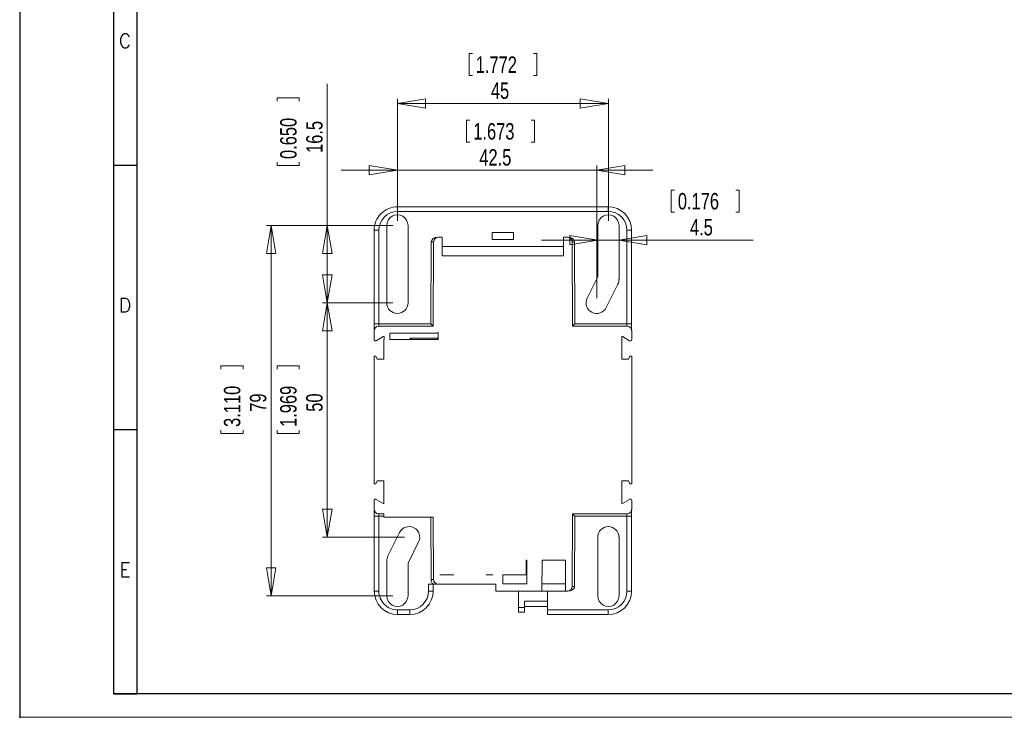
# Model space of a CAD drawing. Header units: millimetres. Extents: x 0 to 420, y 0 to 297.
# Tile 1 of 10: x 0 to 210, y 0 to 149. Entities that reach past the tile are written whole.
import ezdxf

# ---------------------------------------------------------------- set-up
doc = ezdxf.new("R2010")
doc.units = ezdxf.units.MM
doc.header["$PDSIZE"] = -1
doc.layers.add('FORMATO', color=7, linetype='Continuous')
doc.styles.add('SLDTEXTSTYLE0', font='ROMANS')
doc.styles.add('SLDTEXTSTYLE3', font='TXT', dxfattribs={"width": 0.75})
doc.dimstyles.new('SLDDIMSTYLE0', dxfattribs={"dimtxt": 3.5, "dimasz": 6, "dimexe": 0, "dimexo": 0.0625, "dimgap": 0.875, "dimtad": 1, "dimdec": 1, "dimrnd": 1e-09, "dimzin": 12, "dimdsep": 46, "dimtxsty": 'SLDTEXTSTYLE3', "dimblk1": 'CLOSED', "dimblk2": 'CLOSED', "dimsah": 1, "dimcen": 0.09, "dimadec": 0, "dimazin": 3, "dimtfac": 1, "dimtdec": 1, "dimtofl": 0, "dimtmove": 0, "dimatfit": 3, "dimldrblk": 'CLOSED', "dimfxl": 0, "dimfrac": 2, "dimtolj": 1, "dimtzin": 12, "dimarcsym": 0})
doc.dimstyles.new('SLDDIMSTYLE2', dxfattribs={"dimtxt": 3.5, "dimasz": 6, "dimexe": 0, "dimexo": 0.0625, "dimgap": 0.875, "dimtad": 1, "dimdec": 1, "dimrnd": 1e-09, "dimzin": 12, "dimdsep": 46, "dimtxsty": 'SLDTEXTSTYLE3', "dimblk1": 'CLOSED', "dimblk2": 'CLOSED', "dimsah": 1, "dimcen": 0.09, "dimadec": 0, "dimazin": 3, "dimtfac": 1, "dimtdec": 1, "dimtmove": 0, "dimatfit": 0, "dimldrblk": 'CLOSED', "dimfxl": 0, "dimfrac": 2, "dimtolj": 1, "dimtzin": 12, "dimarcsym": 0})

# ---------------------------------------------------------------- blocks, each defined once
blk = doc.blocks.new('_CLOSED')
at = {"color": 0, "linetype": 'ByBlock', "lineweight": -2}
for p, q in [((-1, 0.166667), (0, 0)), ((-1, 0.166667), (-1, -0.166667)), ((0, 0), (-1, -0.166667)), ((0, 0), (-1, 0))]:
    blk.add_line(p, q, dxfattribs=at)
blk = doc.blocks.new('_D_3')
at = {"color": 7, "linetype": 'Continuous', "lineweight": 0}
for p, q in [((95.84, 141.61), (95.84, 136.89)), ((95.84, 141.61), (96.55, 141.61)), ((110.32, 141.61), (109.6, 141.61)), ((110.32, 141.61), (110.32, 136.89)), ((95.84, 136.89), (96.55, 136.89)), ((110.32, 136.89), (109.6, 136.89)), ((80.56, 105.92), (80.56, 131.92)), ((125.56, 130.92), (80.56, 130.92)), ((125.56, 105.92), (125.56, 131.92))]:
    blk.add_line(p, q, dxfattribs=at)
at = {"color": 7, "linetype": 'Continuous', "lineweight": 0, "xscale": 6, "yscale": 6, "rotation": 180.0000000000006}
blk.add_blockref('_CLOSED', (80.56, 130.92, -28.27), dxfattribs=at)
at = {"color": 7, "linetype": 'Continuous', "lineweight": 0, "xscale": 6, "yscale": 6}
blk.add_blockref('_CLOSED', (125.56, 130.92, -28.27), dxfattribs=at)
at = {"color": 7, "linetype": 'Continuous', "lineweight": 0, "char_height": 3.5, "attachment_point": 1, "style": 'SLDTEXTSTYLE3'}
for s, insert in [('1.772', (97.26, 140.98)), ('45', (100.49, 135.43))]:
    blk.add_mtext(s, dxfattribs=dict(at, insert=insert))
blk = doc.blocks.new('_D_4')
at = {"color": 7, "linetype": 'Continuous', "lineweight": 0}
for p, q in [((79.56, 104.92), (52.61, 104.92)), ((53.61, 104.92), (53.61, 25.92)), ((42.92, 75), (47.64, 75)), ((42.92, 75), (42.92, 74.29)), ((47.64, 75), (47.64, 74.29)), ((42.92, 60.52), (42.92, 61.23)), ((47.64, 60.52), (47.64, 61.23)), ((42.92, 60.52), (47.64, 60.52)), ((79.56, 25.92), (52.61, 25.92))]:
    blk.add_line(p, q, dxfattribs=at)
at = {"color": 7, "linetype": 'Continuous', "lineweight": 0, "xscale": 6, "yscale": 6}
for p, rotation in [((53.61, 104.92, -28.27), 90.00000000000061), ((53.61, 25.92, -28.27), 270.0000000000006)]:
    blk.add_blockref('_CLOSED', p, dxfattribs=dict(at, rotation=rotation))
at = {"color": 7, "linetype": 'Continuous', "lineweight": 0, "char_height": 3.5, "attachment_point": 1, "rotation": 90, "style": 'SLDTEXTSTYLE3'}
for s, insert in [('3.110', (43.55, 61.94)), ('79', (49.1, 65.18))]:
    blk.add_mtext(s, dxfattribs=dict(at, insert=insert))
blk = doc.blocks.new('_D_5')
at = {"color": 7, "linetype": 'Continuous', "lineweight": 0}
for p, q in [((79.56, 88.42), (64.61, 88.42)), ((65.61, 88.42), (65.61, 38.42)), ((54.92, 75), (59.64, 75)), ((54.92, 75), (54.92, 74.29)), ((59.64, 75), (59.64, 74.29)), ((54.92, 60.52), (54.92, 61.23)), ((59.64, 60.52), (59.64, 61.23)), ((54.92, 60.52), (59.64, 60.52)), ((82.06, 38.42), (64.61, 38.42))]:
    blk.add_line(p, q, dxfattribs=at)
at = {"color": 7, "linetype": 'Continuous', "lineweight": 0, "xscale": 6, "yscale": 6}
for p, rotation in [((65.61, 88.42, -28.27), 90.0000000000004), ((65.61, 38.42, -28.27), 270.0000000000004)]:
    blk.add_blockref('_CLOSED', p, dxfattribs=dict(at, rotation=rotation))
at = {"color": 7, "linetype": 'Continuous', "lineweight": 0, "char_height": 3.5, "attachment_point": 1, "rotation": 90, "style": 'SLDTEXTSTYLE3'}
for s, insert in [('1.969', (55.55, 61.94)), ('50', (61.1, 65.18))]:
    blk.add_mtext(s, dxfattribs=dict(at, insert=insert))
blk = doc.blocks.new('_D_6')
at = {"color": 7, "linetype": 'Continuous', "lineweight": 0}
for p, q in [((65.61, 104.92), (65.61, 135.16)), ((54.92, 132.16), (59.64, 132.16)), ((54.92, 132.16), (54.92, 131.45)), ((59.64, 132.16), (59.64, 131.45)), ((54.92, 117.68), (54.92, 118.39)), ((54.92, 117.68), (59.64, 117.68)), ((59.64, 117.68), (59.64, 118.39)), ((79.56, 104.92), (64.61, 104.92)), ((65.61, 104.92), (65.61, 88.42)), ((79.56, 88.42), (64.61, 88.42))]:
    blk.add_line(p, q, dxfattribs=at)
at = {"color": 7, "linetype": 'Continuous', "lineweight": 0, "xscale": 6, "yscale": 6}
for p, rotation in [((65.61, 104.92, -28.27), 90.00000000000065), ((65.61, 88.42, -28.27), 270.0000000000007)]:
    blk.add_blockref('_CLOSED', p, dxfattribs=dict(at, rotation=rotation))
at = {"color": 7, "linetype": 'Continuous', "lineweight": 0, "char_height": 3.5, "attachment_point": 1, "rotation": 90, "style": 'SLDTEXTSTYLE3'}
for s, insert in [('0.650', (55.55, 119.1)), ('16.5', (61.1, 120.39))]:
    blk.add_mtext(s, dxfattribs=dict(at, insert=insert))
blk = doc.blocks.new('_D_7')
at = {"color": 7, "linetype": 'Continuous', "lineweight": 0}
for p, q in [((138.95, 112.47), (138.95, 107.75)), ((138.95, 112.47), (139.66, 112.47)), ((153.43, 112.47), (152.72, 112.47)), ((153.43, 112.47), (153.43, 107.75)), ((138.95, 107.75), (139.66, 107.75)), ((153.43, 107.75), (152.72, 107.75)), ((123.32, 101.78), (111.32, 101.78)), ((127.79, 101.78), (123.32, 101.78)), ((127.79, 101.78), (156.44, 101.78))]:
    blk.add_line(p, q, dxfattribs=at)
at = {"color": 7, "linetype": 'Continuous', "lineweight": 0, "xscale": 6, "yscale": 6}
blk.add_blockref('_CLOSED', (123.32, 101.78, -28.27), dxfattribs=at)
at = {"color": 7, "linetype": 'Continuous', "lineweight": 0, "xscale": 6, "yscale": 6, "rotation": 180.0000000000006}
blk.add_blockref('_CLOSED', (127.79, 101.78, -28.27), dxfattribs=at)
at = {"color": 7, "linetype": 'Continuous', "lineweight": 0, "char_height": 3.5, "attachment_point": 1, "style": 'SLDTEXTSTYLE3'}
for s, insert in [('0.176', (140.37, 111.85)), ('4.5', (142.96, 106.29))]:
    blk.add_mtext(s, dxfattribs=dict(at, insert=insert))
blk = doc.blocks.new('_D_8')
at = {"color": 7, "linetype": 'Continuous', "lineweight": 0}
for p, q in [((95.32, 127.38), (95.32, 122.66)), ((95.32, 127.38), (96.03, 127.38)), ((109.79, 127.38), (109.08, 127.38)), ((109.79, 127.38), (109.79, 122.66)), ((95.32, 122.66), (96.03, 122.66)), ((109.79, 122.66), (109.08, 122.66)), ((80.56, 105.92), (80.56, 117.69)), ((123.06, 89.42), (123.06, 117.69)), ((80.56, 116.69), (68.56, 116.69)), ((80.56, 116.69), (123.06, 116.69)), ((123.06, 116.69), (135.06, 116.69))]:
    blk.add_line(p, q, dxfattribs=at)
at = {"color": 7, "linetype": 'Continuous', "lineweight": 0, "xscale": 6, "yscale": 6}
blk.add_blockref('_CLOSED', (80.56, 116.69, -28.27), dxfattribs=at)
at = {"color": 7, "linetype": 'Continuous', "lineweight": 0, "xscale": 6, "yscale": 6, "rotation": 180.0000000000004}
blk.add_blockref('_CLOSED', (123.06, 116.69, -28.27), dxfattribs=at)
at = {"color": 7, "linetype": 'Continuous', "lineweight": 0, "char_height": 3.5, "attachment_point": 1, "style": 'SLDTEXTSTYLE3'}
for s, insert in [('1.673', (96.74, 126.75)), ('42.5', (98.03, 121.2))]:
    blk.add_mtext(s, dxfattribs=dict(at, insert=insert))

msp = doc.modelspace()

# ---------------------------------------------------------------- linework, layer by layer
at = {"color": 7, "linetype": 'Continuous', "lineweight": 15}
for p, q in [((80.61, 108.917), (80.61, 107.921)), ((80.61, 108.917), (125.503, 108.917)), ((125.503, 107.921), (80.61, 107.921)), ((125.503, 108.917), (125.503, 107.921)), ((75.609, 83.919), (75.61, 103.917)), ((76.61, 103.921), (76.609, 83.917)), ((78.291, 88.417), (78.291, 104.917)), ((82.822, 104.917), (82.822, 88.417)), ((100.791, 103.433), (105.322, 103.433)), ((100.791, 101.901), (100.791, 103.433)), ((105.322, 103.433), (105.322, 101.901)), ((123.291, 93.952), (123.291, 104.917)), ((127.822, 104.917), (127.822, 93.417)), ((129.503, 83.917), (129.503, 103.921)), ((130.503, 103.917), (130.503, 83.919)), ((87.709, 83.917), (87.785, 101.423)), ((88.285, 101.423), (87.785, 101.423)), ((88.206, 83.417), (88.285, 101.421)), ((90.124, 102.417), (89.285, 102.417)), ((90.141, 98.417), (90.124, 102.417)), ((105.322, 101.901), (100.791, 101.901)), ((115.989, 102.417), (115.972, 98.417)), ((116.828, 102.417), (115.989, 102.417)), ((118.328, 101.423), (117.828, 101.423)), ((117.828, 101.421), (117.906, 83.417)), ((118.328, 101.423), (118.404, 83.917)), ((90.132, 100.417), (115.981, 100.417)), ((115.972, 98.417), (90.141, 98.417)), ((121.03, 89.43), (123.291, 93.952)), ((127.583, 92.404), (125.083, 87.404)), ((75.578, 80.594), (75.578, 82.417)), ((88.206, 83.417), (76.578, 83.417)), ((76.609, 83.917), (87.709, 83.917)), ((76.609, 83.416), (76.609, 83.916)), ((88.715, 81.949), (78.924, 81.949)), ((78.924, 81.949), (78.924, 80.573)), ((78.929, 81.944), (78.924, 81.949)), ((78.929, 80.573), (78.929, 81.944)), ((88.71, 81.944), (78.929, 81.944)), ((88.206, 83.419), (87.709, 83.917)), ((88.71, 81.944), (88.715, 81.949)), ((89.222, 80.573), (89.222, 82.088)), ((117.906, 83.419), (118.404, 83.917)), ((117.906, 83.417), (129.535, 83.417)), ((118.404, 83.917), (129.503, 83.917)), ((129.503, 83.917), (129.503, 83.417)), ((130.535, 82.417), (130.535, 80.594)), ((77.556, 81.217), (76.028, 80.335)), ((77.756, 81.217), (77.556, 81.217)), ((77.639, 76.417), (77.639, 80.573)), ((77.639, 80.573), (77.756, 80.573)), ((77.756, 80.573), (77.756, 81.217)), ((78.924, 80.573), (89.222, 80.573)), ((89.222, 80.864), (83.31, 80.864)), ((83.31, 80.864), (83.31, 80.573)), ((83.456, 80.864), (83.456, 80.573)), ((89.105, 80.864), (89.105, 80.573)), ((128.415, 81.217), (128.417, 76.417)), ((128.556, 81.217), (128.415, 81.217)), ((130.085, 80.335), (128.556, 81.217)), ((75.578, 49.817), (75.578, 77.017)), ((75.578, 77.017), (75.956, 77.017)), ((75.956, 77.017), (76.256, 76.417)), ((76.256, 76.417), (77.639, 76.417)), ((128.417, 76.417), (129.856, 76.417)), ((129.856, 76.417), (130.156, 77.017)), ((130.156, 77.017), (130.535, 77.017)), ((130.535, 77.017), (130.535, 49.817)), ((76.256, 50.417), (75.956, 49.817)), ((77.639, 50.417), (76.256, 50.417)), ((77.639, 45.617), (77.639, 50.417)), ((129.856, 50.417), (128.429, 50.417)), ((128.429, 50.417), (128.432, 45.617)), ((130.156, 49.817), (129.856, 50.417)), ((75.956, 49.817), (75.578, 49.817)), ((130.535, 49.817), (130.156, 49.817)), ((75.578, 44.417), (75.578, 46.24)), ((76.028, 46.499), (77.556, 45.617)), ((128.556, 45.617), (130.085, 46.499)), ((130.535, 46.24), (130.535, 44.417)), ((77.556, 45.617), (77.639, 45.617)), ((128.432, 45.617), (128.556, 45.617)), ((75.61, 26.917), (75.609, 42.915)), ((77.639, 43.417), (76.578, 43.417)), ((76.609, 42.917), (76.609, 43.417)), ((77.639, 42.917), (76.609, 42.917)), ((76.609, 42.917), (76.61, 26.913)), ((77.639, 42.672), (77.639, 43.417)), ((88.21, 42.672), (77.639, 42.672)), ((87.768, 29.413), (87.71, 42.672)), ((88.21, 42.672), (88.268, 29.413)), ((117.839, 27.913), (117.906, 43.417)), ((129.535, 43.417), (117.906, 43.417)), ((118.404, 42.917), (117.906, 43.415)), ((118.404, 42.917), (118.339, 27.911)), ((129.503, 42.917), (118.404, 42.917)), ((129.503, 43.417), (129.503, 42.917)), ((129.503, 26.913), (129.503, 42.917)), ((130.503, 42.915), (130.503, 26.917)), ((78.53, 34.43), (81.03, 39.43)), ((123.291, 25.917), (123.291, 38.417)), ((127.822, 38.417), (127.822, 25.917)), ((85.083, 37.404), (82.822, 32.882)), ((78.291, 25.917), (78.291, 33.417)), ((82.822, 32.882), (82.822, 25.917)), ((108.143, 33.553), (108.022, 33.553)), ((108.022, 33.553), (108.022, 30.416)), ((108.143, 28.444), (108.143, 33.553)), ((111.378, 26.917), (111.407, 33.553)), ((116.406, 33.553), (111.407, 33.553)), ((116.435, 26.917), (116.406, 33.553)), ((88.267, 29.413), (87.766, 29.413)), ((92.629, 30.416), (89.624, 30.416)), ((89.624, 30.384), (89.624, 30.416)), ((89.655, 30.416), (89.624, 30.384)), ((89.624, 30.384), (92.611, 30.384)), ((92.611, 30.384), (92.593, 30.416)), ((100.879, 30.416), (99.484, 30.416)), ((99.52, 30.416), (99.502, 30.384)), ((99.502, 30.384), (100.861, 30.384)), ((100.843, 30.416), (100.861, 30.384)), ((108.022, 30.416), (103.07, 30.416)), ((103.07, 28.444), (103.07, 30.416)), ((87.186, 26.913), (87.186, 28.417)), ((87.186, 28.417), (88.154, 28.417)), ((88.186, 28.417), (88.186, 26.917)), ((101.556, 28.417), (89.268, 28.417)), ((101.556, 26.917), (101.556, 28.417)), ((103.07, 28.444), (108.143, 28.444)), ((116.429, 28.442), (111.384, 28.442)), ((117.839, 27.911), (118.339, 27.911)), ((111.378, 26.917), (101.556, 26.917)), ((106.356, 26.917), (106.356, 23.417)), ((116.435, 26.917), (111.378, 26.917)), ((112.556, 26.917), (112.556, 22.913)), ((116.839, 26.917), (116.435, 26.917)), ((106.356, 23.417), (107.656, 23.417)), ((106.356, 22.417), (106.356, 23.417)), ((112.556, 24.772), (107.656, 24.772)), ((107.656, 24.772), (107.656, 23.417)), ((112.556, 23.617), (107.656, 23.617)), ((107.656, 23.417), (107.656, 22.417)), ((80.61, 22.913), (83.186, 22.913)), ((80.61, 22.913), (80.61, 21.917)), ((83.186, 21.917), (80.61, 21.917)), ((83.186, 22.913), (83.186, 21.917)), ((107.656, 22.417), (106.356, 22.417)), ((112.556, 22.913), (125.503, 22.913)), ((112.556, 21.917), (112.556, 22.913)), ((125.503, 21.917), (112.556, 21.917)), ((125.503, 21.917), (125.503, 22.913))]:
    msp.add_line(p, q, dxfattribs=at)
for centre, radius, start, end in [((80.556, 104.917), 2.266, 359.99891, 180.00109), ((125.556, 104.917), 2.266, 359.99891, 180.00109), ((76.357, 47.207), 56.715, 89.74487, 90.75513), ((129.756, 47.207), 56.715, 89.24487, 90.25513), ((89.285, 101.417), 1, 90, 179.75), ((116.828, 101.417), 1, 0.25, 90), ((125.556, 93.417), 2.265, 333.43397, 359.99891), ((80.556, 88.417), 2.265, 180.00109, 359.99891), ((123.056, 88.417), 2.265, 153.43592, 333.43397), ((76.578, 82.417), 1, 90, 180), ((129.535, 82.417), 1, 0, 90), ((75.878, 80.594), 0.3, 180.00063, 300), ((130.235, 80.594), 0.3, 240, 359.99937), ((75.878, 46.24), 0.3, 60, 179.99937), ((130.235, 46.24), 0.3, 0.00063, 120), ((76.578, 44.417), 1, 180, 270), ((129.535, 44.417), 1, 270, 0), ((83.056, 38.417), 2.265, 333.43592, 153.43397), ((125.556, 38.417), 2.265, 0.00109, 179.99891), ((80.556, 33.417), 2.265, 153.43397, 179.99891), ((89.268, 29.417), 1, 180.25, 270), ((96.056, 28.417), 3.967, 149.75048, 150.27066), ((96.056, 28.417), 3.967, 29.72934, 30.24952), ((104.306, 28.417), 3.967, 149.75048, 150.27066), ((116.839, 27.917), 1, 270, 359.75), ((76.357, 83.627), 56.715, 269.24487, 270.25513), ((80.556, 25.917), 2.266, 179.99891, 0.00109), ((87.439, 83.627), 56.715, 269.74487, 270.75513), ((125.556, 25.917), 2.266, 179.99891, 0.00109), ((129.756, 83.627), 56.715, 269.74487, 270.75513)]:
    msp.add_arc(centre, radius, start, end, dxfattribs=at)
for centre, major_axis, ratio, start_param, end_param in [((80.61, 103.917), (4.11, 2.848), 0.9999837, 0.9647794, 2.5355758), ((80.61, 103.921), (3.403, 2.103), 0.9999787, 1.0172163, 2.5880126), ((125.503, 103.917), (4.11, -2.848), 0.9999837, 0.6060169, 2.1768132), ((125.503, 103.921), (3.403, -2.103), 0.9999787, 0.5535801, 2.1243764), ((89.199, 101.417), (1.414, -0.006), 0.7071001, 1.5769669, 3.1415926), ((116.914, 101.417), (1.414, 0.006), 0.7070866, 0.0000002, 1.5646259), ((88.71, 82.944), (0.707, 0.707), 0.999981, 3.9269813, 4.4653405), ((88.715, 82.95), (0.707, 0.707), 0.999981, 3.9269813, 4.4595062), ((116.925, 27.917), (1.414, -0.006), 0.7070866, 4.7185594, 6.2831851), ((80.61, 26.917), (4.11, -2.848), 0.9999837, 3.7476096, 5.3184059), ((80.61, 26.913), (3.403, -2.103), 0.9999787, 3.6951727, 5.2659691), ((83.186, 26.917), (4.11, 2.848), 0.9999837, 4.1063721, 5.6771684), ((83.186, 26.913), (3.403, 2.103), 0.9999787, 4.1588089, 5.7296052), ((125.503, 26.917), (4.11, 2.848), 0.9999837, 4.1063721, 5.6771684), ((125.503, 26.913), (3.403, 2.103), 0.9999787, 4.1588089, 5.7296052)]:
    msp.add_ellipse(centre, major_axis=major_axis, ratio=ratio, start_param=start_param, end_param=end_param, dxfattribs=at)
for points, knots in [([(75.6, 82.498), (75.601, 82.781), (75.603, 83.221), (75.606, 83.677), (75.608, 83.888), (75.609, 83.909), (75.609, 83.919)], [0, 0, 0, 0, 0.4771152, 0.7390615, 0.8825052, 1, 1, 1, 1]), ([(130.503, 83.921), (130.504, 83.911), (130.505, 83.891), (130.506, 83.775), (130.507, 83.644), (130.508, 83.494), (130.509, 83.263), (130.511, 82.929), (130.512, 82.645), (130.513, 82.497)], [0, 0, 0, 0, 0.1170808, 0.2215293, 0.3163164, 0.4121142, 0.5220029, 0.7518864, 1, 1, 1, 1]), ([(75.609, 42.913), (75.609, 42.923), (75.608, 42.943), (75.607, 43.059), (75.606, 43.19), (75.605, 43.34), (75.604, 43.571), (75.602, 43.905), (75.6, 44.189), (75.6, 44.337)], [0, 0, 0, 0, 0.1170808, 0.2215293, 0.3163164, 0.4121142, 0.5220029, 0.7518864, 1, 1, 1, 1]), ([(130.513, 44.337), (130.512, 44.053), (130.51, 43.613), (130.507, 43.158), (130.505, 42.947), (130.504, 42.924), (130.503, 42.913)], [0, 0, 0, 0, 0.4770707, 0.7390001, 0.8825142, 1, 1, 1, 1]), ([(88.154, 28.42), (88.039, 28.569), (87.813, 28.863), (87.781, 29.232), (87.765, 29.413)], [0, 0, 0, 0, 0.5097656, 1, 1, 1, 1]), ([(89.268, 28.417), (89.173, 28.417), (88.967, 28.417), (88.584, 28.417), (88.324, 28.417), (88.155, 28.417)], [0, 0, 0, 0, 0.22819385, 0.49827997, 1, 1, 1, 1])]:
    msp.add_open_spline(points, degree=3, knots=knots, dxfattribs=at)
for points in [[(75.609, 83.919), (75.624, 83.919), (75.653, 83.919), (75.884, 83.919), (76.215, 83.918), (76.478, 83.917), (76.609, 83.917)], [(129.503, 83.917), (129.635, 83.917), (129.898, 83.918), (130.229, 83.919), (130.46, 83.919), (130.489, 83.919), (130.503, 83.919)], [(76.609, 42.917), (76.478, 42.917), (76.215, 42.916), (75.884, 42.915), (75.653, 42.915), (75.624, 42.915), (75.609, 42.915)], [(130.503, 42.915), (130.489, 42.915), (130.46, 42.915), (130.229, 42.915), (129.898, 42.916), (129.635, 42.917), (129.503, 42.917)]]:
    msp.add_open_spline(points, degree=3, dxfattribs=at)
at = {"layer": 'FORMATO'}
for p, q in [((0, 297), (0, 0)), ((20, 287), (20, 5)), ((25, 287), (25, 5)), ((20, 117.8), (25, 117.8)), ((20, 61.4), (25, 61.4)), ((415, 5), (19.916, 5)), ((20, 5), (25, 5))]:
    msp.add_line(p, q, dxfattribs=at)
at = {"layer": 'FORMATO', "lineweight": 0}
msp.add_line((0, 0), (420, 0), dxfattribs=at)
at = {"layer": 'FORMATO', "color": 7}
msp.add_point((0, 0), dxfattribs=at)

# ---------------------------------------------------------------- texts
at = {"layer": 'FORMATO', "char_height": 3, "attachment_point": 2, "style": 'SLDTEXTSTYLE0'}
for s, insert in [('C', (22.474, 145.795)), ('D', (22.474, 89.395)), ('E', (22.479, 32.995))]:
    msp.add_mtext(s, dxfattribs=dict(at, insert=insert))

# ---------------------------------------------------------------- dimensions: what is measured, and where the dimension line sits
at = {"color": 7, "linetype": 'Continuous', "lineweight": 0}
for base, p1, p2, angle, dimstyle, picture, middle in [((80.556, 130.917), (125.556, 104.917), (80.556, 104.917), 0, 'SLDDIMSTYLE0', '_D_3', (103.077, 130.917)), ((65.612, 88.417), (80.556, 104.917), (80.556, 88.417), 90, 'SLDDIMSTYLE0', '_D_6', (65.612, 124.917)), ((123.318, 101.782), (127.795, 104.917), (123.318, 104.917), 0, 'SLDDIMSTYLE2', '_D_7', (146.191, 101.782)), ((53.612, 25.917), (80.556, 104.917), (80.556, 25.917), 90, 'SLDDIMSTYLE0', '_D_4', (53.612, 67.761)), ((65.612, 38.417), (80.556, 88.417), (83.056, 38.417), 90, 'SLDDIMSTYLE0', '_D_5', (65.612, 67.761))]:
    dim = msp.add_linear_dim(base=base, p1=p1, p2=p2, angle=angle, dimstyle=dimstyle, dxfattribs=at)
    dim.commit()
    dim.dimension.update_dxf_attribs({"geometry": picture, "text_midpoint": middle, "dimtype": 160})
dim = msp.add_linear_dim(base=(123.056, 116.687), p1=(80.556, 104.917), p2=(123.056, 88.417), dimstyle='SLDDIMSTYLE2', dxfattribs=at)
dim.commit()
dim.dimension.update_dxf_attribs({"geometry": '_D_8', "text_midpoint": (102.556, 116.687), "dimtype": 160})

doc.saveas('drawing.dxf')
